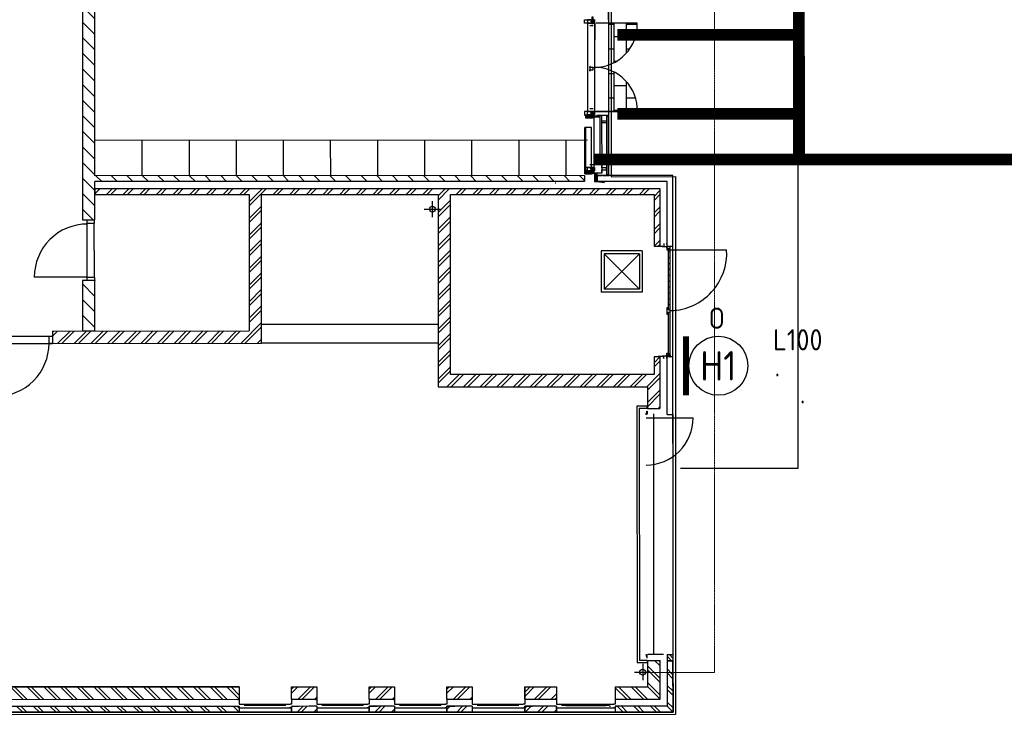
# Model space of a CAD drawing. Header units: metres. Extents: x -270273 to 328371, y -146885 to 591473.
# Tile 255 of 256: x -163629 to -146941, y 396789 to 408550. Entities that reach past the tile are written whole.
import ezdxf
from ezdxf.enums import TextEntityAlignment as Align
from ezdxf.lldxf.tags import DXFTag

# ---------------------------------------------------------------- set-up
doc = ezdxf.new("R2010")
doc.units = ezdxf.units.M
doc.linetypes.add('DASHED', pattern=[19.05, 12.7, -6.35])
doc.linetypes.add('RI-AWZI_TERREINRIOLERING', pattern=[19.8, 6, -1.8, 2.4, -1.8, 1.8, -1.8, 2.4, -1.8])
doc.layers.get('0').update_dxf_attribs({"color": 151})
for name, color, linetype in [('B-ME-IE-VERLICHTING-G', 253, 'Continuous'), ('B-XX-OG-BEBOUWING-G', 1, 'Continuous'), ('B-XX-RI-AWZI_BEDRIJFSWATER-G_HDSR', 150, 'HDSR_Bedrijfswater')]:
    doc.layers.add(name, color=color, linetype=linetype)
doc.layers.add('B-XX-KL-ELEKTRA-G_HDSR', color=190, linetype='HDSR_Elektra', transparency=0.5)
doc.layers.add('B-XX-RI-AWZI_TERREINRIOLERING-G', color=211, linetype='RI-AWZI_TERREINRIOLERING', lineweight=18)
doc.styles.add('BURO-018', font='Isocp.shx', dxfattribs={"height": 360})
doc.styles.add('BURO-025', font='Isocp.shx', dxfattribs={"height": 500})
doc.styles.get("Standard").update_dxf_attribs({"font": 'iv-font.shx'})
tags = doc.linetypes.add('HDSR_Bedrijfswater', pattern='A,25,-2,["BW",Standard,S=1.5,R=0,X=0,Y=-0.75],-5', length=32).pattern_tags.tags
tags[6] = DXFTag(74, 10)
tags = doc.linetypes.add('HDSR_Elektra', pattern='A,25,-2,["E",Standard,S=1.5,R=0,X=0,Y=-0.75],-4', length=31).pattern_tags.tags
tags[6] = DXFTag(74, 10)
pattern_1 = [(90.0124, (-129935.14, 429169.65), (-209.0344, -0.0452), []), (180.0124, (-129935.14, 429169.65), (0.0904, -418.069), [209.0344, -209.0344]), (180.0124, (-129935.2, 429378.7), (0.0904, -418.069), [-209.0344, 209.0344])]

# ---------------------------------------------------------------- blocks, each defined once
blk = doc.blocks.new('E00172')
at = {"color": 0, "linetype": 'Continuous', "const_width": 0.5}
blk.add_lwpolyline([(-2.5, 0.75), (2.5, 0.75)], dxfattribs=at)
at = {"color": 0, "linetype": 'Continuous'}
blk.add_circle((0, 3.5), 2.5, dxfattribs=at)
at = {"color": 0, "linetype": 'Continuous', "style": 'BURO-018'}
for tag, p in [('E_GKAST', (0, 11.5)), ('E_GROEP', (0, 8.5)), ('E_SGROEP', (4.5, 8.5)), ('E_ARMCODE', (0, 3.5)), ('E_SLET', (4.5, 2.5))]:
    blk.add_attdef(tag, text='', height=1.8, dxfattribs=at).set_placement(p, align=Align.MIDDLE)

msp = doc.modelspace()

# ---------------------------------------------------------------- hatches: boundary and pattern name
at = {"layer": 'B-XX-OG-BEBOUWING-G'}
h = msp.add_hatch(dxfattribs=at)
h.set_pattern_fill('T,_O', color=256, scale=59.852362, angle=90.01238424)
h.set_pattern_definition([(135.0124, (-158309.58, 407959.24), (-132.228, -132.285), [])])
h.paths.add_polyline_path([(-162353.9962, 405154.1985), (-162354.1368, 405804.7526), (-154054.6094, 405806.5465), (-154054.631, 405906.3005), (-162354.1583, 405904.5065), (-162355.2084, 410762.5232), (-162564.6916, 410762.4779), (-162563.4794, 405154.1532)])
h = msp.add_hatch(dxfattribs=at)
h.set_pattern_fill('ANSI31', color=256, scale=49.876968, angle=45.01238424, style=0)
h.set_pattern_definition([(270.012384, (-129041.2124, 412450.1314), (6.2346209, 0.0013476), [])])
h.paths.add_polyline_path([(-153907.4347, 408527.6605), (-153907.4487, 408592.4597), (-153929.7095, 408592.4548), (-153929.6955, 408527.6557)])
h = msp.add_hatch(dxfattribs=at)
h.set_pattern_fill('BRICK', color=256, scale=32.918799, angle=-7.40392895)
h.set_pattern_definition(pattern_1)
h.paths.add_polyline_path([(-153161.1672, 408489.8301), (-153646.1982, 408489.7252), (-153646.0455, 407783.2763, 0.325312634)])
h = msp.add_hatch(dxfattribs=at)
h.set_pattern_fill('BRICK', color=256, scale=32.918799, angle=-7.40392895)
h.set_pattern_definition(pattern_1)
h.paths.add_polyline_path([(-153646.0275, 407699.8652), (-153645.8748, 406993.4162), (-153160.8438, 406993.5211, 0.325312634)])
h = msp.add_hatch(dxfattribs=at)
h.set_pattern_fill('ANSI31', color=256, scale=99.753937, angle=-89.98761576, style=0)
h.set_pattern_definition([(225.012384, (-129039.179, 403043.647), (-8.818991, 8.8151797), [])])
h.paths.add_polyline_path([(-154041.885, 406933.4053), (-154041.8742, 406883.6013), (-153939.061, 406883.6235), (-153939.0718, 406933.4275)])
h = msp.add_hatch(dxfattribs=at)
h.set_pattern_fill('ANSI31', color=256, scale=49.876968, angle=45.01238424, style=0)
h.set_pattern_definition([(90.012384, (-129039.179, 403043.647), (6.2346209, 0.0013476), [])])
h.paths.add_polyline_path([(-153907.0949, 406955.368), (-153907.0809, 406890.5689), (-153929.3417, 406890.564), (-153929.3557, 406955.3632)])
h = msp.add_hatch(dxfattribs=at)
h.set_pattern_fill('ANSI37', color=256, scale=19.950787, angle=-89.98761576, style=0)
h.set_pattern_definition([(225.012384, (-129039.1803, 403048.6347), (-1.76379825, 1.76303594), []), (135.012384, (-129039.1803, 403048.6347), (1.76303594, 1.76379825), [])])
h.paths.add_polyline_path([(-153907.0809, 406890.5689), (-153907.0795, 406884.2148), (-153929.3414, 406884.21), (-153929.3427, 406890.564)])
h = msp.add_hatch(dxfattribs=at)
h.set_pattern_fill('ANSI31', color=256, scale=99.753937, angle=-89.98761576, style=0)
h.set_pattern_definition([(225.012384, (-129038.974, 402096.275), (-8.818991, 8.8151797), [])])
h.paths.add_polyline_path([(-154041.6802, 405986.0334), (-154041.6694, 405936.2294), (-153938.8562, 405936.2517), (-153938.867, 405986.0557)])
h = msp.add_hatch(dxfattribs=at)
h.set_pattern_fill('ANSI31', color=256, scale=49.876968, angle=45.01238424, style=0)
h.set_pattern_definition([(90.012384, (-129038.9744, 402096.275), (6.2346209, 0.0013476), [])])
h.paths.add_polyline_path([(-153906.8901, 406007.9961), (-153906.8761, 405943.197), (-153929.1369, 405943.1922), (-153929.1509, 406007.9913)])
h = msp.add_hatch(dxfattribs=at)
h.set_pattern_fill('ANSI37', color=256, scale=19.950787, angle=-89.98761576, style=0)
h.set_pattern_definition([(225.012384, (-129038.9755, 402101.2629), (-1.76379825, 1.76303594), []), (135.012384, (-129038.9755, 402101.2629), (1.76303594, 1.76379825), [])])
h.paths.add_polyline_path([(-153906.8761, 405943.197), (-153906.8747, 405936.843), (-153929.1366, 405936.8382), (-153929.138, 405943.1922)])
h = msp.add_hatch(dxfattribs=at)
h.set_pattern_fill('ANSI31', color=256, scale=99.753937, angle=180.01238424, style=0)
h.set_pattern_definition([(225.012384, (-131472.03, 411472.845), (8.818991, -8.81518), [])])
h.paths.add_polyline_path([(-153886.9611, 405942.9248), (-153886.9309, 405803.3197), (-153843.4949, 405803.3291), (-153843.5251, 405942.9341)])
h = msp.add_hatch(dxfattribs=at)
h.set_pattern_fill('10300013,O', color=256, scale=99753.937, angle=270.01238424)
h.set_pattern_definition([(45.0124, (-157924.91, 403820.6), (-141.104, 141.043), []), (45.0124, (-157924.93, 403891.14), (-141.104, 141.043), [])])
h.paths.add_polyline_path([(-159530.5075, 403062.1296), (-159531.053, 405585.9041), (-156538.435, 405586.551), (-156537.7299, 402324.5973), (-152986.4898, 402325.3649), (-152986.41, 401956.2754), (-152776.9268, 401956.3206), (-152777.1165, 402834.1553), (-152876.8705, 402834.1337), (-152876.8058, 402534.8719), (-156328.2919, 402534.1259), (-156328.9517, 405586.5963), (-152877.4656, 405587.3423), (-152877.2758, 404709.5077), (-152777.5219, 404709.5292), (-152777.7332, 405687.1178), (-162354.1109, 405685.0479), (-162354.0893, 405585.294), (-159740.5363, 405585.8589), (-159740.036, 403271.5676), (-163072.3726, 403270.8473), (-163072.3273, 403061.3641)])
h = msp.add_hatch(dxfattribs=at)
h.set_pattern_fill('T,_O', color=256, scale=59.852362, angle=90.01238424)
h.set_pattern_definition([(135.01, (-162458.42, 403698.85), (-132.23, -132.285), [])])
h.paths.add_polyline_path([(-162563.0724, 403270.9574), (-162353.5891, 403271.0027), (-162353.7741, 404126.733), (-162563.2573, 404126.6877)])
h = msp.add_hatch(dxfattribs=at)
h.set_pattern_fill('10300013,O', color=256, scale=99753.937, angle=180.01238424)
h.set_pattern_definition([(315.0124, (-164566.88, 397514.72), (141.043, 141.104), []), (315.0124, (-164496.35, 397514.74), (141.043, 141.104), [])])
h.paths.add_polyline_path([(-169125.5057, 396905.2377), (-169125.7903, 398221.9896), (-169225.5442, 398221.968), (-169225.238, 396805.4621), (-159908.2205, 396807.476), (-159908.2421, 396907.2299)])
h = msp.add_hatch(dxfattribs=at)
h.set_pattern_fill('10300013,O', color=256, scale=99753.937, angle=180.01238424)
h.set_pattern_definition([(315.0124, (-164457.18, 397624.48), (141.043, 141.104), []), (315.0124, (-164386.64, 397624.5), (141.043, 141.104), [])])
h.paths.add_polyline_path([(-169005.8268, 397024.9682), (-159908.268, 397026.9346), (-159908.3133, 397236.4179), (-168906.1182, 397234.4731), (-168906.3316, 398222.037), (-169006.0856, 398222.0154)])
h = msp.add_hatch(dxfattribs=at)
h.set_pattern_fill('10300013,O', color=256, scale=99753.937, angle=180.01238424)
h.set_pattern_definition([(315.012, (-153155, 397407.46), (141.04, 141.104), []), (315.012, (-153084.47, 397407.47), (141.04, 141.104), [])])
h.paths.add_polyline_path([(-153533.9916, 397028.3124), (-152775.8616, 397028.4763), (-152776.004, 397686.8523), (-152985.4872, 397686.8069), (-152985.3902, 397237.9143), (-153534.0368, 397237.7956)])
h = msp.add_hatch(dxfattribs=at)
h.set_pattern_fill('10300013,O', color=256, scale=99753.937, angle=180.01238424)
h.set_pattern_definition([(315.012, (-153045.26, 397297.75), (141.04, 141.104), []), (315.012, (-152974.72, 397297.77), (141.043, 141.104), [])])
h.paths.add_polyline_path([(-153533.9657, 396908.6077), (-153533.9441, 396808.8538), (-152556.3556, 396809.065), (-152556.5669, 397786.6536), (-152656.3208, 397786.632), (-152656.1569, 397028.5021), (-152656.1311, 396908.7974)])
h = msp.add_hatch(dxfattribs=at)
h.set_pattern_fill('10300013,O', color=256, scale=99753.937, angle=90.01238424)
h.set_pattern_definition([(225.01, (-158806, 397131.91), (141.1, -141.04), []), (225.01, (-158806, 397061.38), (141.1, -141.04), [])])
h.paths.add_polyline_path([(-159020.5032, 397236.6098), (-159020.458, 397027.1265), (-158591.516, 397027.2193), (-158591.5613, 397236.7025)])
h = msp.add_hatch(dxfattribs=at)
h.set_pattern_fill('10300013,O', color=256, scale=99753.937, angle=90.01238424)
h.set_pattern_definition([(225.01, (-157489.26, 397132.2), (141.1, -141.04), []), (225.01, (-157489.24, 397061.66), (141.1, -141.04), [])])
h.paths.add_polyline_path([(-157703.7513, 397236.8944), (-157703.706, 397027.4111), (-157274.7641, 397027.5038), (-157274.8094, 397236.9871)])
h = msp.add_hatch(dxfattribs=at)
h.set_pattern_fill('10300013,O', color=256, scale=99753.937, angle=90.01238424)
h.set_pattern_definition([(225.01, (-156172.5, 397132.48), (141.1, -141.04), []), (225.01, (-156172.5, 397061.95), (141.1, -141.04), [])])
h.paths.add_polyline_path([(-156386.9994, 397237.179), (-156386.9541, 397027.6957), (-155958.0122, 397027.7885), (-155958.0574, 397237.2717)])
h = msp.add_hatch(dxfattribs=at)
h.set_pattern_fill('10300013,O', color=256, scale=99753.937, angle=90.01238424)
h.set_pattern_definition([(225.01, (-154800.89, 397132.78), (141.1, -141.04), []), (225.01, (-154800.87, 397062.24), (141.1, -141.04), [])])
h.paths.add_polyline_path([(-155070.2474, 397237.4636), (-155070.2021, 397027.9804), (-154531.5309, 397028.0968), (-154531.5762, 397237.5801)])
h = msp.add_hatch(dxfattribs=at)
h.set_pattern_fill('10300013,O', color=256, scale=99753.937, angle=270.01238424)
h.set_pattern_definition([(45.01, (-158805.95, 396857.6), (-141.1, 141.04), []), (45.01, (-158805.97, 396928.13), (-141.1, 141.04), [])])
h.paths.add_polyline_path([(-159020.4321, 396907.4218), (-159020.4105, 396807.6678), (-158591.4686, 396807.7606), (-158591.4902, 396907.5145)])
h = msp.add_hatch(dxfattribs=at)
h.set_pattern_fill('10300013,O', color=256, scale=99753.937, angle=270.01238424)
h.set_pattern_definition([(45.01, (-157489.2, 396857.88), (-141.1, 141.04), []), (45.01, (-157489.21, 396928.41), (-141.1, 141.04), [])])
h.paths.add_polyline_path([(-157703.6802, 396907.7064), (-157703.6586, 396807.9525), (-157274.7167, 396808.0452), (-157274.7382, 396907.7991)])
h = msp.add_hatch(dxfattribs=at)
h.set_pattern_fill('10300013,O', color=256, scale=99753.937, angle=90.01238424)
h.set_pattern_definition([(225.01, (-156172.45, 396858.16), (141.1, -141.04), []), (225.01, (-156172.43, 396787.62), (141.1, -141.04), [])])
h.paths.add_polyline_path([(-156386.9282, 396907.991), (-156386.9066, 396808.2371), (-155957.9647, 396808.3298), (-155957.9863, 396908.0837)])
h = msp.add_hatch(dxfattribs=at)
h.set_pattern_fill('10300013,O', color=256, scale=99753.937, angle=90.01238424)
h.set_pattern_definition([(225.01, (-154800.83, 396858.46), (141.1, -141.04), []), (225.01, (-154800.81, 396787.92), (141.1, -141.04), [])])
h.paths.add_polyline_path([(-155070.1763, 396908.2756), (-155070.1547, 396808.5217), (-154531.4835, 396808.6381), (-154531.505, 396908.392)])

# ---------------------------------------------------------------- linework, layer by layer
at = {"layer": 'B-XX-KL-ELEKTRA-G_HDSR', "linetype": 'DASHED', "const_width": 200}
for points in [[(-150426.1916, 426928.8954), (-150421.6987, 406179.8527), (-153895.1058, 406179.1006)], [(-150422.1557, 408292.8121), (-153500.5628, 408292.1455)], [(-150421.8661, 406952.8121), (-153500.2731, 406952.1455)], [(-136161.7071, 406182.9362), (-150421.6987, 406179.8527)]]:
    msp.add_lwpolyline(points, dxfattribs=at)
at = {"layer": 'B-XX-OG-BEBOUWING-G'}
for p, q in [((-153657.3303, 413841.288), (-153656.1861, 408547.6488)), ((-162564.6916, 410762.4779), (-162563.4794, 405154.1532)), ((-162354.1583, 405904.5065), (-162355.2084, 410762.5232)), ((-153885.618, 408537.6238), (-153885.2821, 406983.3891)), ((-154005.3098, 408477.7456), (-154004.9868, 406983.3632)), ((-153907.276, 408444.1065), (-153965.1333, 408444.094)), ((-153882.6146, 408487.7475), (-153882.554, 408207.3749)), ((-153161.1672, 408489.8301), (-153857.8792, 408489.6795)), ((-153958.9995, 407756.9487), (-153966.9798, 407756.947)), ((-153961.9914, 407753.4057), (-153966.9791, 407753.4046)), ((-153966.9791, 407753.4046), (-153966.9763, 407740.4303)), ((-153966.9763, 407740.4303), (-153966.9677, 407700.5288)), ((-153966.9677, 407700.5288), (-153907.1153, 407700.5417)), ((-153966.9633, 407680.578), (-153966.9677, 407700.5288)), ((-153961.9756, 407680.5791), (-153966.9633, 407680.578)), ((-153964.9836, 407751.41), (-153961.991, 407751.4106)), ((-153964.9812, 407740.4308), (-153964.9836, 407751.41)), ((-153915.1042, 407740.4416), (-153964.9812, 407740.4308)), ((-153964.9726, 407700.5292), (-153964.9687, 407682.5735)), ((-153964.9687, 407682.5735), (-153961.9761, 407682.5742)), ((-153961.991, 407751.4106), (-153961.9914, 407753.4057)), ((-153961.9761, 407682.5742), (-153961.9756, 407680.5791)), ((-153958.9995, 407756.9487), (-153958.9964, 407742.574)), ((-153958.9964, 407742.574), (-153909.1195, 407742.5848)), ((-153915.101, 407725.4785), (-153915.1042, 407740.4416)), ((-153907.1207, 407725.4802), (-153915.101, 407725.4785)), ((-153909.1195, 407742.5848), (-153909.1171, 407731.6056)), ((-153907.1153, 407700.5417), (-153907.1207, 407725.4802)), ((-153882.2916, 406993.3651), (-153882.3526, 407275.6643)), ((-153906.9719, 407036.9954), (-153964.8292, 407036.9829)), ((-153795.4853, 406899.1371), (-153895.2393, 406899.1155)), ((-153885.2842, 406993.3645), (-153160.8438, 406993.5211)), ((-153160.8438, 406993.5211), (-153864.5646, 406993.3689)), ((-153846.8958, 406931.2832), (-153645.8532, 406931.3266)), ((-153685.7595, 406915.1756), (-153655.8251, 406915.1821)), ((-153685.7595, 406915.1756), (-153685.5449, 405922.4328)), ((-153655.8333, 406915.1821), (-153655.6152, 405906.3867)), ((-153655.8333, 406915.1821), (-153655.6187, 405922.4393)), ((-153645.6403, 405908.2941), (-153645.8614, 406931.3266)), ((-154039.8444, 406723.0171), (-154049.8198, 406723.0149)), ((-154049.6492, 405933.4909), (-154049.8198, 406723.0149)), ((-153940.0907, 406724.017), (-154039.8446, 406723.9954)), ((-154039.8446, 406723.9954), (-154039.6744, 405936.2299)), ((-154039.8444, 406723.0171), (-154039.6738, 405933.4931)), ((-153939.9204, 405936.2514), (-153940.0907, 406724.017)), ((-154004.8834, 406504.8349), (-162354.2877, 406503.0302)), ((-161556.2562, 406503.2027), (-161556.1269, 405904.679)), ((-160758.2248, 406503.3752), (-160758.0954, 405904.8516)), ((-159960.1933, 406503.5476), (-159960.0639, 405905.0241)), ((-159162.1618, 406503.7201), (-159162.0324, 405905.1965)), ((-158364.1303, 406503.8926), (-158364.001, 405905.369)), ((-157566.0988, 406504.0651), (-157565.9695, 405905.5415)), ((-156768.0674, 406504.2376), (-156767.938, 405905.714)), ((-155970.0359, 406504.4101), (-155969.9065, 405905.8865)), ((-155172.0044, 406504.5826), (-155171.875, 405906.059)), ((-154373.9729, 406504.7551), (-154373.8436, 405906.2315)), ((-153906.7671, 406089.6236), (-153964.6244, 406089.6111)), ((-154054.631, 405906.3005), (-162354.1583, 405904.5065)), ((-154054.631, 405906.3005), (-154054.6094, 405806.5465)), ((-154039.6738, 405933.4931), (-154049.6492, 405933.4909)), ((-154039.6744, 405936.2299), (-153939.9204, 405936.2514)), ((-152558.322, 405906.6239), (-153843.5172, 405906.3461)), ((-153843.5172, 405906.3461), (-153843.4956, 405806.5922)), ((-153839.1759, 405797.9003), (-153838.8232, 405909.567)), ((-153838.8232, 405909.567), (-153761.0257, 405908.5913)), ((-153745.4024, 405908.2725), (-153640.6526, 405908.2952)), ((-153685.5449, 405922.4328), (-153655.6187, 405922.4393)), ((-152558.0632, 404709.5767), (-152558.322, 405906.6239)), ((-154054.6094, 405806.5465), (-162354.1368, 405804.7526)), ((-162353.9962, 405154.1985), (-162354.1368, 405804.7526)), ((-162354.1109, 405685.0479), (-152777.7332, 405687.1178)), ((-162354.1109, 405685.0479), (-162354.0893, 405585.294)), ((-154541.3102, 405775.5368), (-154551.2856, 405775.5346)), ((-152658.0543, 405806.8484), (-153843.4956, 405806.5922)), ((-153716.266, 405785.183), (-153839.1759, 405797.9003)), ((-152777.7332, 405687.1178), (-152777.5219, 404709.5292)), ((-152657.8172, 404709.5551), (-152658.0543, 405806.8484)), ((-162354.0893, 405585.294), (-159740.5363, 405585.8589)), ((-159740.5363, 405585.8589), (-159740.036, 403271.5676)), ((-159531.053, 405585.9041), (-156538.435, 405586.551)), ((-159530.5075, 403062.1296), (-159531.053, 405585.9041)), ((-156538.435, 405586.551), (-156537.7299, 402324.5973)), ((-156328.9517, 405586.5963), (-152877.4656, 405587.3423)), ((-156328.2919, 402534.1259), (-156328.9517, 405586.5963)), ((-152877.4656, 405587.3423), (-152877.2758, 404709.5077)), ((-156633.1174, 405199.0243), (-156633.1771, 405475.267)), ((-156771.2686, 405337.1158), (-156495.0259, 405337.1755)), ((-162563.4794, 405154.1532), (-162353.9962, 405154.1985)), ((-162483.4671, 404186.5573), (-162483.6633, 405094.3181)), ((-162363.7624, 404186.5832), (-162363.9586, 405094.344)), ((-152877.2758, 404709.5077), (-152777.5219, 404709.5292)), ((-152805.4354, 404702.9744), (-152805.4368, 404709.5232)), ((-152742.6066, 404702.9879), (-152805.4354, 404702.9744)), ((-152737.0727, 404709.538), (-152742.608, 404709.5368)), ((-152742.608, 404709.5368), (-152742.6058, 404699.5614)), ((-152602.9503, 404699.5916), (-152742.6058, 404699.5614)), ((-152705.7136, 404749.3085), (-152713.4376, 404749.3068)), ((-152713.4376, 404749.3068), (-152713.4268, 404699.5677)), ((-152669.7903, 404749.3162), (-152662.0663, 404749.3179)), ((-152667.7904, 404699.5776), (-152667.7861, 404679.6268)), ((-152603.3621, 404696.077), (-152663.2144, 404696.0641)), ((-152663.2144, 404696.0641), (-152663.2036, 404646.1872)), ((-152662.0663, 404749.3179), (-152662.0556, 404699.5788)), ((-152657.8172, 404709.5551), (-152558.0632, 404709.5767)), ((-152608.4878, 404709.5658), (-152602.9525, 404709.567)), ((-152603.3567, 404671.1386), (-152603.3621, 404696.077)), ((-152602.9525, 404709.567), (-152602.9503, 404699.5916)), ((-153076.7664, 404629.6614), (-153775.044, 404629.5105)), ((-153775.044, 404629.5105), (-153774.893, 403931.2329)), ((-153126.6326, 404579.7737), (-153725.1562, 404579.6443)), ((-153725.1562, 404579.6443), (-153126.5033, 403981.25)), ((-153725.1562, 404579.6443), (-153725.0269, 403981.1207)), ((-153725.0269, 403981.1207), (-153126.6326, 404579.7737)), ((-153126.6326, 404579.7737), (-153126.5033, 403981.25)), ((-153076.7664, 404629.6614), (-153076.6155, 403931.3839)), ((-152663.2036, 404646.1872), (-152643.2529, 404646.1915)), ((-152644.6381, 404649.7056), (-151647.0987, 404649.9212)), ((-152643.2582, 404671.13), (-152603.3567, 404671.1386)), ((-152643.2529, 404646.1915), (-152643.2582, 404671.13)), ((-152633.2831, 404672.1296), (-152603.3569, 404672.1361)), ((-152633.0594, 403637.2056), (-152633.2831, 404672.1296)), ((-152603.3437, 404611.2562), (-152633.2699, 404611.2497)), ((-152603.3222, 404511.5023), (-152633.2483, 404511.4958)), ((-152603.1332, 403637.2121), (-152603.3569, 404672.1361)), ((-152603.3006, 404411.7483), (-152633.2268, 404411.7418)), ((-162483.4671, 404186.5573), (-163381.2525, 404186.3633)), ((-152603.279, 404311.9943), (-152633.2052, 404311.9879)), ((-152603.2575, 404212.2404), (-152633.1837, 404212.234)), ((-162353.7741, 404126.733), (-162563.2573, 404126.6877)), ((-162563.2573, 404126.6877), (-162563.0724, 403270.9574)), ((-162353.5891, 403271.0027), (-162353.7741, 404126.733)), ((-152603.2359, 404112.4865), (-152633.1621, 404112.48)), ((-152603.2144, 404012.7326), (-152633.1405, 404012.7261)), ((-153076.6155, 403931.3839), (-153774.893, 403931.2329)), ((-153126.5033, 403981.25), (-153725.0269, 403981.1207)), ((-152603.1928, 403912.9786), (-152633.119, 403912.9721)), ((-152603.1712, 403813.2247), (-152633.0974, 403813.2182)), ((-152603.1497, 403713.4707), (-152633.0759, 403713.4643)), ((-152638.0525, 403662.143), (-152662.9909, 403662.1376)), ((-152662.9909, 403662.1376), (-152662.9685, 403558.3936)), ((-152662.9685, 403558.3936), (-152638.03, 403558.399)), ((-152638.0456, 403630.2217), (-152638.0525, 403662.143)), ((-152603.1317, 403630.2293), (-152638.0456, 403630.2217)), ((-152638.0369, 403590.3202), (-152603.1231, 403590.3278)), ((-152638.03, 403558.399), (-152638.0369, 403590.3202)), ((-152603.1332, 403637.2121), (-152633.0594, 403637.2056)), ((-152633.0488, 403588.3262), (-152603.1226, 403588.3327)), ((-152632.8965, 402883.7604), (-152633.0488, 403588.3262)), ((-152603.1231, 403590.3278), (-152603.1317, 403630.2293)), ((-152603.1231, 403590.3278), (-152603.1226, 403588.3327)), ((-152602.9703, 402883.7669), (-152603.1226, 403588.3327)), ((-156537.9584, 403381.989), (-159530.5765, 403381.3422)), ((-164089.8433, 403180.8488), (-163072.3532, 403181.0688)), ((-163072.3726, 403270.8473), (-159740.036, 403271.5676)), ((-163072.3726, 403270.8473), (-163072.3273, 403061.3641)), ((-162353.5891, 403271.0027), (-162563.0724, 403270.9574)), ((-164089.8174, 403061.1441), (-163072.3273, 403061.3641)), ((-163072.3273, 403061.3641), (-159530.5075, 403062.1296)), ((-152602.5493, 402844.1684), (-152742.2048, 402844.1382)), ((-152742.2026, 402834.1628), (-152742.2048, 402844.1382)), ((-152713.0172, 402804.3808), (-152713.0258, 402844.1445)), ((-152667.3893, 402844.1544), (-152667.3937, 402864.1052)), ((-152662.8257, 402897.5467), (-152642.8749, 402897.5511)), ((-152662.8149, 402847.6698), (-152662.8257, 402897.5467)), ((-152602.9625, 402847.6827), (-152662.8149, 402847.6698)), ((-152661.6459, 402804.3919), (-152661.6545, 402844.1556)), ((-152642.8749, 402897.5511), (-152642.8695, 402872.6126)), ((-152642.8695, 402872.6126), (-152602.9679, 402872.6212)), ((-152632.8965, 402883.7604), (-152602.9703, 402883.7669)), ((-152602.9679, 402872.6212), (-152602.9625, 402847.6827)), ((-152602.5471, 402834.193), (-152602.5493, 402844.1684)), ((-152777.1165, 402834.1553), (-152876.8705, 402834.1337)), ((-152876.8705, 402834.1337), (-152876.8058, 402534.8719)), ((-152742.2041, 402840.7117), (-152805.0329, 402840.6981)), ((-152805.0329, 402840.6981), (-152805.0315, 402834.1492)), ((-152777.1165, 402834.1553), (-152776.9268, 401956.3206)), ((-152736.6674, 402834.164), (-152742.2026, 402834.1628)), ((-152705.2932, 402804.3825), (-152713.0172, 402804.3808)), ((-152669.3699, 402804.3902), (-152661.6459, 402804.3919)), ((-152557.6579, 402834.2027), (-152657.4118, 402834.1812)), ((-152657.2005, 401856.5926), (-152657.4118, 402834.1812)), ((-152608.0824, 402834.1918), (-152602.5471, 402834.193)), ((-152557.4466, 401856.6142), (-152557.6579, 402834.2027)), ((-152876.8058, 402534.8719), (-156328.2919, 402534.1259)), ((-156537.7299, 402324.5973), (-152986.4898, 402325.3649)), ((-152986.4898, 402325.3649), (-152986.41, 401956.2754)), ((-152992.4039, 401996.1756), (-153166.9734, 401996.1379)), ((-153166.9734, 401996.1379), (-153166.0333, 397646.8664)), ((-152992.3953, 401956.2741), (-153127.0632, 401956.2449)), ((-153127.0632, 401956.2449), (-153126.1403, 397686.7766)), ((-152992.3953, 401956.2741), (-152992.4039, 401996.1756)), ((-152986.41, 401956.2754), (-152776.9268, 401956.3206)), ((-152886.6368, 401866.5184), (-152885.7549, 397786.5825)), ((-152657.2005, 401856.5926), (-152557.4466, 401856.6142)), ((-152557.4466, 401856.6142), (-152556.5669, 397786.6536)), ((-153013.2697, 401796.6633), (-152215.2382, 401796.8358)), ((-152991.4725, 397686.8057), (-153126.1403, 397686.7766)), ((-152991.4725, 397686.8057), (-152991.4638, 397646.9041)), ((-152716.1732, 397786.6191), (-152985.5088, 397786.5609)), ((-152985.4872, 397686.8069), (-152776.004, 397686.8523)), ((-152985.3902, 397237.9143), (-152985.4872, 397686.8069)), ((-152656.3208, 397786.632), (-152556.5669, 397786.6536)), ((-152556.5431, 397676.9243), (-152656.2971, 397676.9027)), ((-152656.2971, 397676.9027), (-152556.5431, 397676.9243)), ((-152656.2971, 397676.9027), (-152556.5431, 397676.9243)), ((-152556.5669, 397786.6536), (-152556.3556, 396809.065)), ((-152556.3556, 396809.065), (-152556.5431, 397676.9243)), ((-152556.5431, 397676.9243), (-152556.3556, 396809.065)), ((-152556.5431, 397676.9243), (-152556.3556, 396809.065)), ((-152991.4638, 397646.9041), (-153166.0333, 397646.8664)), ((-153070.2648, 397625.4021), (-153070.2051, 397349.1594)), ((-153208.3563, 397487.2509), (-152932.1136, 397487.3106)), ((-168906.1203, 397244.4485), (-159908.3154, 397246.3933)), ((-168906.1182, 397234.4731), (-159908.3133, 397236.4179)), ((-159908.3133, 397236.4179), (-159908.268, 397026.9346)), ((-159020.5032, 397236.6098), (-158591.5613, 397236.7025)), ((-159020.458, 397027.1265), (-159020.5032, 397236.6098)), ((-158591.5613, 397236.7025), (-158591.516, 397027.2193)), ((-157703.7513, 397236.8944), (-157274.8094, 397236.9871)), ((-157703.7513, 397236.8944), (-157274.8094, 397236.9871)), ((-157703.706, 397027.4111), (-157703.7513, 397236.8944)), ((-157274.8094, 397236.9871), (-157274.7641, 397027.5038)), ((-156386.9994, 397237.179), (-155958.0574, 397237.2717)), ((-156386.9994, 397237.179), (-155958.0574, 397237.2717)), ((-156386.9541, 397027.6957), (-156386.9994, 397237.179)), ((-155958.0574, 397237.2717), (-155958.0122, 397027.7885)), ((-155070.2474, 397237.4636), (-154531.5762, 397237.5801)), ((-155070.2021, 397027.9804), (-155070.2474, 397237.4636)), ((-155070.2474, 397237.4636), (-155070.2021, 397027.9804)), ((-155070.2021, 397027.9804), (-155070.2474, 397237.4636)), ((-154531.5762, 397237.5801), (-154531.5309, 397028.0968)), ((-153534.0368, 397237.7956), (-152985.3902, 397237.9143)), ((-153534.0368, 397237.7956), (-153533.9916, 397028.3124)), ((-169005.8268, 397024.9682), (-159908.268, 397026.9346)), ((-159918.2434, 397026.9325), (-159908.268, 397026.9346)), ((-159918.2406, 397014.1642), (-159918.2434, 397026.9325)), ((-159908.268, 397026.9346), (-159908.2502, 396944.6107)), ((-159020.458, 397027.1265), (-158591.516, 397027.2193)), ((-159010.4826, 397027.1287), (-159020.458, 397027.1265)), ((-159020.458, 397027.1265), (-159020.4402, 396944.8026)), ((-159010.4798, 397014.3605), (-159010.4826, 397027.1287)), ((-158601.4914, 397027.2171), (-158591.516, 397027.2193)), ((-158601.4887, 397014.4489), (-158601.4914, 397027.2171)), ((-158591.516, 397027.2193), (-158591.4982, 396944.8953)), ((-157703.706, 397027.4111), (-157274.7641, 397027.5038)), ((-157693.7306, 397027.4133), (-157703.706, 397027.4111)), ((-157703.706, 397027.4111), (-157703.6882, 396945.0872)), ((-157693.7279, 397014.645), (-157693.7306, 397027.4133)), ((-157284.7395, 397027.5017), (-157274.7641, 397027.5038)), ((-157284.7367, 397014.7334), (-157284.7395, 397027.5017)), ((-157274.7641, 397027.5038), (-157274.7463, 396945.18)), ((-156386.9541, 397027.6957), (-155958.0122, 397027.7885)), ((-156376.9787, 397027.6979), (-156386.9541, 397027.6957)), ((-156386.9541, 397027.6957), (-156386.9363, 396945.3718)), ((-156376.9759, 397014.9297), (-156376.9787, 397027.6979)), ((-155967.9876, 397027.7863), (-155958.0122, 397027.7885)), ((-155967.9848, 397015.0181), (-155967.9876, 397027.7863)), ((-155958.0122, 397027.7885), (-155957.9944, 396945.4645)), ((-155070.2021, 397027.9804), (-154531.5309, 397028.0968)), ((-155060.2268, 397027.9825), (-155070.2021, 397027.9804)), ((-155070.2021, 397027.9804), (-155070.1844, 396945.6564)), ((-155060.224, 397015.2143), (-155060.2268, 397027.9825)), ((-154541.5063, 397028.0946), (-154531.5309, 397028.0968)), ((-154541.5035, 397015.3264), (-154541.5063, 397028.0946)), ((-154531.5309, 397028.0968), (-154531.5131, 396945.7729)), ((-153524.0162, 397028.3146), (-153533.9916, 397028.3124)), ((-153533.9916, 397028.3124), (-153533.9738, 396945.9885)), ((-153524.0134, 397015.5463), (-153524.0162, 397028.3146)), ((-159908.2421, 396907.2299), (-169125.5057, 396905.2377)), ((-159908.2421, 396907.2299), (-160038.9415, 396907.2017)), ((-159908.2502, 396944.6107), (-159883.3117, 396944.6161)), ((-159908.2421, 396907.2299), (-159908.2205, 396807.476)), ((-159908.2421, 396907.2299), (-159908.2205, 396807.476)), ((-159908.2362, 396879.7762), (-159020.4262, 396879.9681)), ((-159886.9626, 396879.7808), (-159874.7241, 396879.7834)), ((-159883.3117, 396944.6161), (-159045.3787, 396944.7972)), ((-159117.4058, 396919.5444), (-159824.6963, 396919.3916)), ((-159041.6997, 396879.9635), (-159053.9382, 396879.9608)), ((-159020.4402, 396944.8026), (-159045.3787, 396944.7972)), ((-158591.4902, 396907.5145), (-159020.4321, 396907.4218)), ((-159020.4321, 396907.4218), (-158889.7327, 396907.4501)), ((-159020.4105, 396807.6678), (-159020.4321, 396907.4218)), ((-159020.4321, 396907.4218), (-159020.4105, 396807.6678)), ((-158591.4902, 396907.5145), (-158722.1896, 396907.4862)), ((-158591.4982, 396944.8953), (-158566.5598, 396944.9007)), ((-158591.4902, 396907.5145), (-158591.4686, 396807.7606)), ((-158591.4902, 396907.5145), (-158591.4686, 396807.7606)), ((-158591.4842, 396880.0608), (-157703.6742, 396880.2527)), ((-158570.2107, 396880.0654), (-158557.9722, 396880.068)), ((-158566.5598, 396944.9007), (-157728.6267, 396945.0818)), ((-157800.6539, 396919.829), (-158507.9443, 396919.6761)), ((-157724.9477, 396880.2481), (-157737.1863, 396880.2454)), ((-157703.6882, 396945.0872), (-157728.6267, 396945.0818)), ((-157274.7382, 396907.7991), (-157703.6802, 396907.7064)), ((-157703.6802, 396907.7064), (-157572.9808, 396907.7346)), ((-157703.6586, 396807.9525), (-157703.6802, 396907.7064)), ((-157703.6802, 396907.7064), (-157703.6586, 396807.9525)), ((-157274.7382, 396907.7991), (-157405.4376, 396907.7709)), ((-157274.7463, 396945.18), (-157249.8078, 396945.1854)), ((-157274.7382, 396907.7991), (-157274.7167, 396808.0452)), ((-157274.7382, 396907.7991), (-157274.7167, 396808.0452)), ((-157274.7323, 396880.3454), (-156386.9223, 396880.5373)), ((-157253.4588, 396880.35), (-157241.2202, 396880.3527)), ((-157249.8078, 396945.1854), (-156411.8748, 396945.3665)), ((-156483.9019, 396920.1137), (-157191.1924, 396919.9608)), ((-156408.1958, 396880.5327), (-156420.4343, 396880.5301)), ((-156386.9363, 396945.3718), (-156411.8748, 396945.3665)), ((-155957.9863, 396908.0837), (-156386.9282, 396907.991)), ((-156386.9282, 396907.991), (-156256.2288, 396908.0193)), ((-156386.9066, 396808.2371), (-156386.9282, 396907.991)), ((-156386.9282, 396907.991), (-156386.9066, 396808.2371)), ((-155957.9863, 396908.0837), (-156088.6857, 396908.0555)), ((-155957.9944, 396945.4645), (-155933.0559, 396945.4699)), ((-155957.9863, 396908.0837), (-155957.9647, 396808.3298)), ((-155957.9863, 396908.0837), (-155957.9647, 396808.3298)), ((-155957.9804, 396880.63), (-155070.1703, 396880.8219)), ((-155936.7068, 396880.6346), (-155924.4683, 396880.6372)), ((-155933.0559, 396945.4699), (-155095.1228, 396945.651)), ((-155167.15, 396920.3982), (-155874.4405, 396920.2454)), ((-155091.4439, 396880.8173), (-155103.6824, 396880.8146)), ((-155070.1844, 396945.6564), (-155095.1228, 396945.651)), ((-154531.505, 396908.392), (-155070.1763, 396908.2756)), ((-155070.1763, 396908.2756), (-154939.4769, 396908.3039)), ((-155070.1547, 396808.5217), (-155070.1763, 396908.2756)), ((-155070.1763, 396908.2756), (-155070.1547, 396808.5217)), ((-155070.1547, 396808.5217), (-155070.1763, 396908.2756)), ((-155070.1763, 396908.2756), (-155070.1547, 396808.5217)), ((-154531.505, 396908.392), (-154662.2044, 396908.3638)), ((-154531.5131, 396945.7729), (-154506.5746, 396945.7783)), ((-154531.4835, 396808.6381), (-154531.505, 396908.392)), ((-154531.505, 396908.392), (-154531.4835, 396808.6381)), ((-154531.4991, 396880.9439), (-153533.9597, 396881.1594)), ((-154531.4991, 396880.9383), (-153533.9597, 396881.154)), ((-154510.2256, 396880.9429), (-154497.987, 396880.9456)), ((-154506.5746, 396945.7838), (-153558.9122, 396945.9886)), ((-154506.5746, 396945.7783), (-153558.9122, 396945.9831)), ((-153630.9394, 396920.7303), (-154447.9592, 396920.5537)), ((-154447.6226, 396945.7965), (-154435.3841, 396945.7992)), ((-154447.6086, 396880.962), (-154435.37, 396880.9646)), ((-153693.5564, 396920.7223), (-154385.3422, 396920.5728)), ((-154371.9196, 396920.5756), (-153693.5564, 396920.7223)), ((-153617.8557, 396906.0798), (-153630.0942, 396906.0772)), ((-153555.2333, 396881.1493), (-153567.4718, 396881.1467)), ((-153533.9738, 396945.9885), (-153558.9122, 396945.9831)), ((-153533.9657, 396908.6077), (-153512.9956, 396908.6122)), ((-153533.9657, 396908.6077), (-153533.9441, 396808.8538)), ((-153533.9657, 396908.6077), (-153533.9441, 396808.8538)), ((-152556.3556, 396809.065), (-169225.238, 396805.4621)), ((-159908.2205, 396807.476), (-169225.238, 396805.4621)), ((-160038.9199, 396807.4477), (-169225.238, 396805.4621)), ((-159908.2205, 396807.476), (-160038.9199, 396807.4477)), ((-159908.2205, 396807.476), (-160038.9199, 396807.4477)), ((-159020.4105, 396807.6678), (-159908.2205, 396807.476)), ((-158591.4686, 396807.7606), (-159020.4105, 396807.6678)), ((-158722.168, 396807.7323), (-159020.4105, 396807.6678)), ((-159020.4105, 396807.6678), (-158889.7111, 396807.6961)), ((-158591.4686, 396807.7606), (-158722.168, 396807.7323)), ((-158591.4686, 396807.7606), (-158722.168, 396807.7323)), ((-157703.6586, 396807.9525), (-158591.4686, 396807.7606)), ((-157274.7167, 396808.0452), (-157703.6586, 396807.9525)), ((-157405.4161, 396808.0169), (-157703.6586, 396807.9525)), ((-157703.6586, 396807.9525), (-157572.9592, 396807.9807)), ((-157274.7167, 396808.0452), (-157405.4161, 396808.0169)), ((-157274.7167, 396808.0452), (-157405.4161, 396808.0169)), ((-156386.9066, 396808.2371), (-157274.7167, 396808.0452)), ((-155957.9647, 396808.3298), (-156386.9066, 396808.2371)), ((-156088.6641, 396808.3016), (-156386.9066, 396808.2371)), ((-156386.9066, 396808.2371), (-156256.2073, 396808.2654)), ((-155957.9647, 396808.3298), (-156088.6641, 396808.3016)), ((-155957.9647, 396808.3298), (-156088.6641, 396808.3016)), ((-155070.1547, 396808.5217), (-155957.9647, 396808.3298)), ((-154531.4835, 396808.6381), (-155070.1547, 396808.5217)), ((-154662.1829, 396808.6099), (-155070.1547, 396808.5217)), ((-155070.1547, 396808.5217), (-154939.4553, 396808.5499)), ((-154531.4835, 396808.6381), (-154662.1829, 396808.6099)), ((-154531.4835, 396808.6381), (-154662.1829, 396808.6099)), ((-153533.9441, 396808.8538), (-154531.4835, 396808.6381)), ((-152556.3556, 396809.065), (-153533.9441, 396808.8538)), ((-152556.3556, 396809.065), (-153533.9441, 396808.8538)), ((-153533.9441, 396808.8538), (-153512.974, 396808.8583))]:
    msp.add_line(p, q, dxfattribs=at)
for points in [[(-169787.0596, 422764.2242), (-153607.0599, 422767.7214), (-153603.4114, 405887.7218), (-152513.4114, 405887.9574), (-152511.4408, 396770.9576), (-169221.4398, 396764.3458), (-169222.795, 403034.3457), (-170761.561, 403034.0131), (-170765.0515, 413474.0126), (-169775.0516, 413474.2265), (-169787.0596, 422764.2242)], [(-169787.0596, 422764.2242), (-153607.0599, 422767.7214), (-153603.4114, 405887.7218), (-152513.4114, 405887.9574), (-152511.4408, 396770.9576), (-169221.4398, 396764.3458), (-169222.795, 403034.3457), (-170761.561, 403034.0131), (-170765.0515, 413474.0126), (-169775.0516, 413474.2265), (-169787.0596, 422764.2242)], [(-152556.3556, 396809.065), (-152558.322, 405906.6239), (-153645.6398, 405906.3889), (-153649.2794, 422744.853), (-169789.466, 422741.3644)], [(-153895.2441, 406921.2973), (-153765.5639, 406921.3253), (-153765.353, 405945.4118), (-153895.0331, 405945.3838), (-153895.2441, 406921.2973)], [(-153795.4853, 406899.1371), (-153795.3353, 406204.9367), (-153895.0892, 406204.9151), (-153895.2393, 406899.1155)], [(-153765.5455, 406874.2143), (-153765.5375, 406836.9593), (-153685.7343, 406836.9766), (-153685.7264, 406800.3503), (-153765.5296, 406800.3331), (-153765.522, 406765.2332)], [(-153765.3578, 405967.6216), (-153765.3653, 406002.18), (-153685.5621, 406002.1972), (-153685.57, 406038.8235), (-153765.3732, 406038.8062), (-153765.3808, 406073.9061)], [(-156537.8894, 403062.7765), (-159530.5075, 403062.1296)], [(-153533.9916, 397028.3124), (-152775.8616, 397028.4763), (-152776.004, 397686.8523)], [(-152656.3208, 397786.632), (-152656.1569, 397028.5021), (-152656.1311, 396908.7974), (-153533.9657, 396908.6077)], [(-169225.238, 396805.4621), (-160038.9199, 396807.4477), (-159908.2205, 396807.476), (-159020.4105, 396807.6678), (-158722.168, 396807.7323), (-158591.4686, 396807.7606), (-157703.6586, 396807.9525), (-157405.4161, 396808.0169), (-157274.7167, 396808.0452), (-156386.9066, 396808.2371), (-156088.6641, 396808.3016), (-155957.9647, 396808.3298), (-155070.1547, 396808.5217), (-154662.1829, 396808.6099), (-154531.4835, 396808.6381), (-153533.9441, 396808.8538), (-152556.3556, 396809.065)]]:
    msp.add_lwpolyline(points, dxfattribs=at)
for points in [[(-153935.4846, 408489.6627), (-154055.1894, 408489.6368), (-154055.2023, 408549.4892), (-153935.4976, 408549.515)], [(-154005.312, 408487.721), (-153885.6073, 408487.7468), (-153885.6202, 408547.5992), (-154005.3249, 408547.5733)], [(-154005.312, 408487.721), (-153885.6073, 408487.7468), (-153885.6202, 408547.5992), (-154005.3249, 408547.5733)], [(-153896.225, 408524.8217), (-153948.1429, 408524.8104), (-153948.1401, 408511.8377), (-153896.2222, 408511.8489)], [(-153907.4347, 408527.6605), (-153907.4487, 408592.4597), (-153929.7095, 408592.4548), (-153929.6955, 408527.6557)], [(-153885.6077, 408489.6735), (-153905.5584, 408489.6692), (-153905.5714, 408549.5215), (-153885.6206, 408549.5258)], [(-153909.9391, 408484.0075), (-153909.9438, 408506.1101), (-153935.4882, 408506.1046), (-153935.4834, 408484.002)], [(-153935.1612, 406993.3537), (-154054.8659, 406993.3278), (-154054.853, 406933.4755), (-153935.1483, 406933.5013)], [(-154041.885, 406933.4053), (-154041.8742, 406883.6013), (-153939.061, 406883.6235), (-153939.0718, 406933.4275)], [(-154004.989, 406993.3386), (-153885.2842, 406993.3645), (-153885.2717, 406935.4387), (-154004.9764, 406935.4129)], [(-153895.8864, 406958.2117), (-153947.8043, 406958.2005), (-153947.8071, 406971.1732), (-153895.8892, 406971.1844)], [(-153909.6177, 406997.0933), (-153909.6129, 406974.9906), (-153935.1572, 406974.9851), (-153935.162, 406997.0878)], [(-153907.0949, 406955.368), (-153907.0809, 406890.5689), (-153929.3417, 406890.564), (-153929.3557, 406955.3632)], [(-153907.0809, 406890.5689), (-153907.0795, 406884.2148), (-153929.3414, 406884.21), (-153929.3427, 406890.564)], [(-153885.2842, 406993.3645), (-153905.235, 406993.3602), (-153905.2221, 406933.5078), (-153885.2713, 406933.5121)], [(-153934.9564, 406045.9819), (-154054.6612, 406045.9559), (-154054.6482, 405986.1036), (-153934.9435, 405986.1295)], [(-154004.7842, 406045.9667), (-153885.0795, 406045.9927), (-153885.067, 405988.0669), (-154004.7717, 405988.0411)], [(-153895.6816, 406010.8399), (-153947.5995, 406010.8286), (-153947.6023, 406023.8014), (-153895.6844, 406023.8126)], [(-153909.4129, 406049.7215), (-153909.4081, 406027.6188), (-153934.9525, 406027.6133), (-153934.9573, 406049.7159)], [(-153885.0795, 406045.9927), (-153905.0303, 406045.9883), (-153905.0173, 405986.1359), (-153885.0665, 405986.1403)], [(-154041.6802, 405986.0334), (-154041.6694, 405936.2294), (-153938.8562, 405936.2517), (-153938.867, 405986.0557)], [(-153906.8901, 406007.9961), (-153906.8761, 405943.197), (-153929.1369, 405943.1922), (-153929.1509, 406007.9913)], [(-153906.8761, 405943.197), (-153906.8747, 405936.843), (-153929.1366, 405936.8382), (-153929.138, 405943.1922)], [(-153886.9611, 405942.9248), (-153886.9309, 405803.3197), (-153843.4949, 405803.3291), (-153843.5251, 405942.9341)], [(-162483.6763, 405154.1705), (-162363.9716, 405154.1964), (-162363.9586, 405094.344), (-162483.6633, 405094.3181)], [(-162483.4671, 404186.5573), (-162363.7624, 404186.5832), (-162363.7495, 404126.7308), (-162483.4542, 404126.705)], [(-163072.3532, 403181.0688), (-163072.3273, 403061.3641), (-163132.1796, 403061.3512), (-163132.2055, 403181.0559)], [(-153002.3609, 401910.8839), (-152992.3855, 401910.886), (-152992.3747, 401861.0091), (-153002.3501, 401861.0069)], [(-153000.3654, 401908.8892), (-152994.3801, 401908.8905), (-152994.3702, 401863.0037), (-153000.3554, 401863.0024)], [(-153001.4577, 397732.1916), (-152991.4823, 397732.1937), (-152991.4931, 397782.0706), (-153001.4684, 397782.0685)], [(-152999.463, 397734.187), (-152993.4778, 397734.1884), (-152993.4877, 397780.0752), (-152999.4729, 397780.0739)]]:
    msp.add_lwpolyline(points, close=True, dxfattribs=at)
for points in [[(-153929.9822, 406883.6254), (-153969.8837, 406883.6168), (-153969.8839, 406884.6144, -0.4142135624), (-153966.892, 406887.6076), (-153939.9584, 406887.6134, 0.4142135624), (-153933.9745, 406893.6, 1), (-153933.9745, 406893.6), (-153933.9803, 406920.5336, -0.4142135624), (-153930.9883, 406923.5268), (-153929.9908, 406923.527), (-153929.9822, 406883.6254)], [(-153929.7774, 405936.2536), (-153969.679, 405936.245), (-153969.6792, 405937.2426, -0.4142135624), (-153966.6872, 405940.2358), (-153939.7536, 405940.2416, 0.4142135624), (-153933.7697, 405946.2282, 1), (-153933.7697, 405946.2282), (-153933.7755, 405973.1618, -0.4142135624), (-153930.7836, 405976.155), (-153929.786, 405976.1552), (-153929.7774, 405936.2536)]]:
    msp.add_lwpolyline(points, format="xyb", dxfattribs=at)
for points, const_width in [([(-153655.8264, 406921.3491), (-153904.4653, 406921.2953), (-153904.4573, 406884.4452)], 3.9902), ([(-153655.6169, 405913.879), (-153835.8901, 405913.84), (-153835.897, 405945.3966)], 1.9951)]:
    msp.add_lwpolyline(points, dxfattribs=dict(at, const_width=const_width))
for centre in [(-156633.1473, 405337.1457), (-153070.2349, 397487.2808)]:
    msp.add_circle(centre, 49.877, dxfattribs=at)
for centre, radius, start, end in [((-153889.1243, 408469.7438), 728.2341, 270.28963266, 1.58038655), ((-153888.8094, 407013.2926), 728.2341, 358.4448032, 89.73546709), ((-162483.4671, 404186.5573), 897.7854, 90.01232832, 180.01323431), ((-152619.6934, 404591.4576), 974.3503, 271.57496004, 3.44010768), ((-164029.9651, 403061.157), 897.7854, 270.01232832, 0.01323431), ((-152972.8953, 401860.8546), 44.4735, 131.48725758, 182.87927705), ((-152972.8936, 401852.8743), 44.4735, 131.48725758, 182.87927705), ((-153013.2697, 401796.6633), 798.0315, 270.01232832, 0.01323431), ((-152972.0155, 397790.2138), 44.4735, 177.14523191, 228.53720405), ((-152972.0137, 397782.2335), 44.4735, 177.14523191, 228.53720405)]:
    msp.add_arc(centre, radius, start, end, dxfattribs=at)
at = {"layer": 'B-XX-RI-AWZI_BEDRIJFSWATER-G_HDSR', "flags": 128}
msp.add_lwpolyline([(-8127.9621, 430015.4247), (-131675.6219, 429944.8537), (-150444.7431, 429940.7968), (-150443.1247, 422453.5262), (-150438.4747, 400940.2764), (-152426.5822, 400939.8466)], dxfattribs=at)
at = {"layer": 'B-XX-RI-AWZI_TERREINRIOLERING-G'}
for points in [[(-151852.1391, 397479.9835), (-151857.9187, 424219.1948)], [(-152923.2551, 397479.752), (-151852.1391, 397479.9835)]]:
    msp.add_lwpolyline(points, dxfattribs=at)

# ---------------------------------------------------------------- block references
at = {"layer": 'B-ME-IE-VERLICHTING-G'}
ref = msp.add_blockref('E00172', (-152487.4054, 402681.8162), dxfattribs=dict(at, xscale=199.9999999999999, yscale=199.9999999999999, zscale=199.9999999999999, rotation=269.9350771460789))
ref.add_attrib('E_ARMCODE', 'H1', dxfattribs={"layer": '0', "color": 2, "linetype": 'Continuous', "height": 500, "rotation": 0.01240505, "style": 'BURO-025'}).set_placement((-151787.4059, 402681.023), align=Align.MIDDLE)
ref.add_attrib('E_SLET', 'O', dxfattribs={"layer": '0', "color": 1, "linetype": 'Continuous', "height": 360, "rotation": 0.01240505, "style": 'BURO-018'}).set_placement((-151815.323, 403488.6544), align=Align.MIDDLE)
ref.add_attrib('E_GROEP', '.', dxfattribs={"layer": '0', "color": 1, "linetype": 'Continuous', "height": 360, "rotation": 0.01240505, "style": 'BURO-018'}).set_placement((-150787.4065, 402679.8899), align=Align.MIDDLE)
ref.add_attrib('E_GKAST', 'L100', dxfattribs={"layer": '0', "color": 1, "linetype": 'Continuous', "height": 360, "rotation": 0.01240505, "style": 'BURO-018'}).set_placement((-150441.06, 403121.9193), align=Align.MIDDLE)
ref.add_attrib('E_SGROEP', '.', dxfattribs={"layer": '0', "color": 1, "linetype": 'Continuous', "height": 360, "rotation": 0.01240505, "style": 'BURO-018'}).set_placement((-150359.0606, 402221.3469), align=Align.MIDDLE)

doc.saveas('drawing.dxf')
